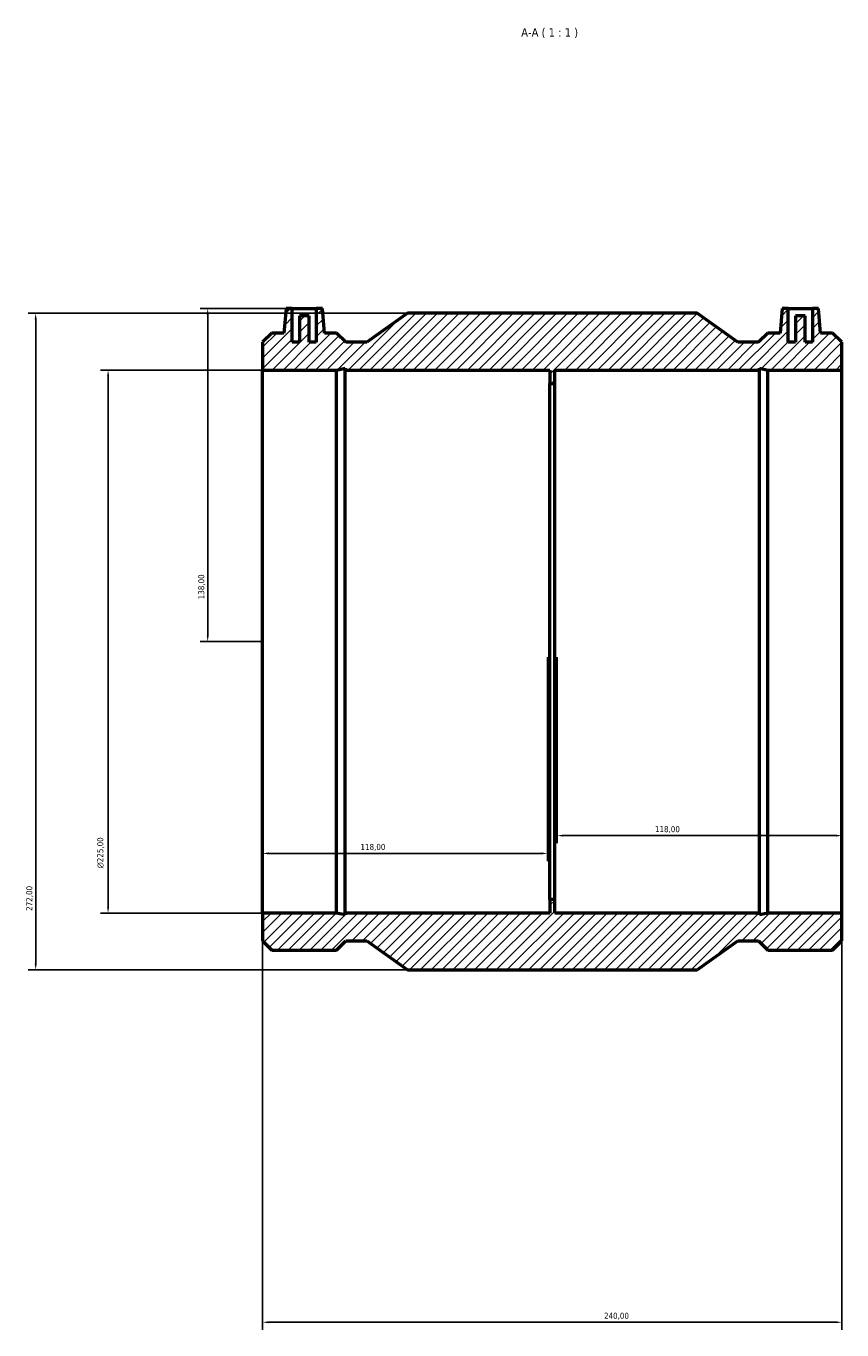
# Model space of a CAD drawing. Header units: millimetres. Extents: x -217 to 1310, y -269 to 1891.
# Tile 5 of 6: x 233 to 571, y 1351 to 1891. Entities that reach past the tile are written whole.
import ezdxf

# ---------------------------------------------------------------- set-up
doc = ezdxf.new("R2010")
doc.units = ezdxf.units.MM
for name, color, linetype, lineweight in [('Dimension (ISO)', 7, 'Continuous', 25), ('Hatch (ISO)', 7, 'Continuous', 18), ('Symbol (ISO)', 7, 'Continuous', 25), ('Visible (ISO)', 7, 'Continuous', 50)]:
    doc.layers.add(name, color=color, linetype=linetype, lineweight=lineweight)
doc.styles.add('Label Text (ISO)', font='tahoma.ttf')
doc.styles.add('Note Text (ISO)', font='tahoma.ttf')
doc.dimstyles.new('Default (ISO)', dxfattribs={"dimtxt": 2.5, "dimasz": 2.5, "dimexe": 3.175, "dimexo": 0, "dimgap": 0.762, "dimtad": 1, "dimrnd": 1e-08, "dimzin": 0, "dimtxsty": 'Note Text (ISO)', "dimcen": 0.09, "dimdle": 10, "dimclrd": 256, "dimclre": 256, "dimclrt": 232, "dimazin": 0, "dimtfac": 1.40208, "dimtmove": 0, "dimatfit": 3, "dimfxl": 1, "dimtolj": 1, "dimtzin": 0, "dimlwd": -1, "dimlwe": -1, "dimarcsym": 0})

# ---------------------------------------------------------------- blocks, each defined once
blk = doc.blocks.new('*D7')
at = {"layer": 'Defpoints', "color": 0, "transparency": 16777216}
for p in [(330.53, 1523.93), (570.53, 1523.93), (570.53, 1354.43)]:
    blk.add_point(p, dxfattribs=at)
at = {"layer": 'Dimension (ISO)', "transparency": 16777216}
for p, q in [((330.53, 1523.93), (330.53, 1351.25)), ((570.53, 1523.93), (570.53, 1351.25)), ((333.03, 1354.43), (568.03, 1354.43))]:
    blk.add_line(p, q, dxfattribs=at)
for points in [[(333.03, 1354.84), (333.03, 1354.01), (330.53, 1354.43)], [(568.03, 1354.84), (568.03, 1354.01), (570.53, 1354.43)]]:
    blk.add_solid(points, dxfattribs=at)
at = {"layer": 'Dimension (ISO)', "color": 232, "true_color": 0xca0064, "transparency": 16777216, "insert": (471.98, 1358.36), "char_height": 2.5, "attachment_point": 1, "style": 'Note Text (ISO)'}
blk.add_mtext('\\A1;240,00', dxfattribs=at)
blk = doc.blocks.new('*D8')
at = {"layer": 'Defpoints', "color": 0, "transparency": 16777216}
for p in [(570.53, 1636.43), (452.53, 1629.93), (452.53, 1556.03)]:
    blk.add_point(p, dxfattribs=at)
at = {"layer": 'Dimension (ISO)', "transparency": 16777216}
for p, q in [((452.53, 1629.93), (452.53, 1552.86)), ((568.03, 1556.03), (455.03, 1556.03))]:
    blk.add_line(p, q, dxfattribs=at)
for points in [[(455.03, 1556.45), (455.03, 1555.61), (452.53, 1556.03)], [(568.03, 1556.45), (568.03, 1555.61), (570.53, 1556.03)]]:
    blk.add_solid(points, dxfattribs=at)
at = {"layer": 'Dimension (ISO)', "color": 232, "true_color": 0xca0064, "transparency": 16777216, "insert": (493.08, 1559.97), "char_height": 2.5, "attachment_point": 1, "style": 'Note Text (ISO)'}
blk.add_mtext('\\A1;118,00', dxfattribs=at)
blk = doc.blocks.new('*D9')
at = {"layer": 'Defpoints', "color": 0, "transparency": 16777216}
for p in [(330.53, 1636.43), (448.53, 1629.93), (330.53, 1548.66)]:
    blk.add_point(p, dxfattribs=at)
at = {"layer": 'Dimension (ISO)', "transparency": 16777216}
for p, q in [((448.53, 1629.93), (448.53, 1545.49)), ((446.03, 1548.66), (333.03, 1548.66))]:
    blk.add_line(p, q, dxfattribs=at)
for points in [[(333.03, 1549.08), (333.03, 1548.25), (330.53, 1548.66)], [(446.03, 1549.08), (446.03, 1548.25), (448.53, 1548.66)]]:
    blk.add_solid(points, dxfattribs=at)
at = {"layer": 'Dimension (ISO)', "color": 232, "true_color": 0xca0064, "transparency": 16777216, "insert": (371.08, 1552.6), "char_height": 2.5, "attachment_point": 1, "style": 'Note Text (ISO)'}
blk.add_mtext('\\A1;118,00', dxfattribs=at)
blk = doc.blocks.new('*D10')
at = {"layer": 'Defpoints', "color": 0, "transparency": 16777216}
for p in [(342.79, 1774.43), (307.79, 1636.43), (330.53, 1636.43)]:
    blk.add_point(p, dxfattribs=at)
at = {"layer": 'Dimension (ISO)', "transparency": 16777216}
for p, q in [((342.79, 1774.43), (304.61, 1774.43)), ((307.79, 1771.93), (307.79, 1638.93)), ((330.53, 1636.43), (304.61, 1636.43))]:
    blk.add_line(p, q, dxfattribs=at)
for points in [[(307.37, 1771.93), (308.2, 1771.93), (307.79, 1774.43)], [(307.37, 1638.93), (308.2, 1638.93), (307.79, 1636.43)]]:
    blk.add_solid(points, dxfattribs=at)
at = {"layer": 'Dimension (ISO)', "color": 232, "true_color": 0xca0064, "transparency": 16777216, "insert": (303.85, 1653.97), "char_height": 2.5, "attachment_point": 1, "rotation": 90, "style": 'Note Text (ISO)'}
blk.add_mtext('\\A1;138,00', dxfattribs=at)
blk = doc.blocks.new('*D11')
at = {"layer": 'Defpoints', "color": 0, "transparency": 16777216}
for p in [(390.53, 1772.43), (236.53, 1500.43), (390.53, 1500.43)]:
    blk.add_point(p, dxfattribs=at)
at = {"layer": 'Dimension (ISO)', "transparency": 16777216}
for p, q in [((390.53, 1772.43), (233.36, 1772.43)), ((236.53, 1769.93), (236.53, 1502.93)), ((390.53, 1500.43), (233.36, 1500.43))]:
    blk.add_line(p, q, dxfattribs=at)
for points in [[(236.11, 1769.93), (236.95, 1769.93), (236.53, 1772.43)], [(236.11, 1502.93), (236.95, 1502.93), (236.53, 1500.43)]]:
    blk.add_solid(points, dxfattribs=at)
at = {"layer": 'Dimension (ISO)', "color": 232, "true_color": 0xca0064, "transparency": 16777216, "insert": (232.6, 1524.88), "char_height": 2.5, "attachment_point": 1, "rotation": 90, "style": 'Note Text (ISO)'}
blk.add_mtext('\\A1;272,00', dxfattribs=at)
blk = doc.blocks.new('*D12')
at = {"layer": 'Defpoints', "color": 0, "transparency": 16777216}
for p in [(330.53, 1748.93), (266.53, 1523.93), (330.53, 1523.93)]:
    blk.add_point(p, dxfattribs=at)
at = {"layer": 'Dimension (ISO)', "transparency": 16777216}
for p, q in [((330.53, 1748.93), (263.36, 1748.93)), ((266.53, 1746.43), (266.53, 1526.43)), ((330.53, 1523.93), (263.36, 1523.93))]:
    blk.add_line(p, q, dxfattribs=at)
for points in [[(266.11, 1746.43), (266.95, 1746.43), (266.53, 1748.93)], [(266.11, 1526.43), (266.95, 1526.43), (266.53, 1523.93)]]:
    blk.add_solid(points, dxfattribs=at)
at = {"layer": 'Dimension (ISO)', "color": 232, "true_color": 0xca0064, "transparency": 16777216, "insert": (262.01, 1542.43), "char_height": 2.5, "attachment_point": 1, "rotation": 90, "style": 'Note Text (ISO)'}
blk.add_mtext('\\A1;\\fAIGDT|b0|i0;\\H2.5000;\\ln\\fTahoma|b0|i0;\\H2.5000;225,00', dxfattribs=at)

msp = doc.modelspace()

# ---------------------------------------------------------------- hatches: boundary and pattern name
at = {"layer": 'Hatch (ISO)'}
h = msp.add_hatch(dxfattribs=at)
h.set_pattern_fill('ANSI31', color=256, scale=25.4, style=0)
h.set_pattern_definition([(45, (0, 0), (-2.245064, 2.245064), [])])
h.paths.add_polyline_path([(330.531, 1760.432), (330.531, 1748.927), (361.206, 1748.927), (364.732, 1749.677), (364.732, 1748.927), (449.531, 1748.927), (449.531, 1743.302), (451.531, 1743.302), (451.531, 1748.927), (536.33, 1748.927), (536.33, 1749.677), (539.856, 1748.927), (570.531, 1748.927), (570.531, 1760.432), (566.696, 1764.267), (561.665, 1764.267), (560.776, 1774.427), (558.276, 1774.427), (558.276, 1760.427), (555.276, 1760.427), (555.276, 1771.427), (551.276, 1771.427), (551.276, 1760.427), (548.276, 1760.427), (548.276, 1774.427), (545.776, 1774.427), (544.887, 1764.267), (539.856, 1764.267), (536.021, 1760.432), (527.394, 1760.432), (510.531, 1772.427), (390.531, 1772.427), (373.669, 1760.432), (365.041, 1760.432), (361.206, 1764.267), (356.175, 1764.267), (355.286, 1774.427), (352.786, 1774.427), (352.786, 1760.427), (349.786, 1760.427), (349.786, 1771.427), (345.786, 1771.427), (345.786, 1760.427), (342.786, 1760.427), (342.786, 1774.427), (340.286, 1774.427), (339.397, 1764.267), (334.366, 1764.267)])
h.paths.add_polyline_path([(330.531, 1523.927), (330.531, 1512.423), (334.366, 1508.587), (361.206, 1508.587), (365.041, 1512.423), (373.669, 1512.423), (390.531, 1500.427), (510.531, 1500.427), (527.394, 1512.423), (536.021, 1512.423), (539.856, 1508.587), (566.696, 1508.587), (570.531, 1512.423), (570.531, 1523.927), (539.856, 1523.927), (536.33, 1523.178), (536.33, 1523.927), (451.531, 1523.927), (451.531, 1529.552), (449.531, 1529.552), (449.531, 1523.927), (364.732, 1523.927), (364.732, 1523.178), (361.206, 1523.927)])

# ---------------------------------------------------------------- linework, layer by layer
at = {"layer": 'Visible (ISO)'}
for p, q in [((340.286, 1774.427), (339.397, 1764.267)), ((342.786, 1774.427), (340.286, 1774.427)), ((342.786, 1760.427), (342.786, 1774.427)), ((342.786, 1774.427), (352.786, 1774.427)), ((355.286, 1774.427), (352.786, 1774.427)), ((352.786, 1774.427), (352.786, 1760.427)), ((356.175, 1764.267), (355.286, 1774.427)), ((390.531, 1772.427), (373.669, 1760.432)), ((510.531, 1772.427), (390.531, 1772.427)), ((527.394, 1760.432), (510.531, 1772.427)), ((545.776, 1774.427), (544.887, 1764.267)), ((548.276, 1774.427), (545.776, 1774.427)), ((548.276, 1760.427), (548.276, 1774.427)), ((548.276, 1774.427), (558.276, 1774.427)), ((560.776, 1774.427), (558.276, 1774.427)), ((558.276, 1774.427), (558.276, 1760.427)), ((561.665, 1764.267), (560.776, 1774.427)), ((349.786, 1771.427), (345.786, 1771.427)), ((345.786, 1771.427), (345.786, 1760.427)), ((349.786, 1760.427), (349.786, 1771.427)), ((555.276, 1771.427), (551.276, 1771.427)), ((551.276, 1771.427), (551.276, 1760.427)), ((555.276, 1760.427), (555.276, 1771.427)), ((334.366, 1764.267), (330.531, 1760.432)), ((339.397, 1764.267), (334.366, 1764.267)), ((361.206, 1764.267), (356.175, 1764.267)), ((365.041, 1760.432), (361.206, 1764.267)), ((539.856, 1764.267), (536.021, 1760.432)), ((544.887, 1764.267), (539.856, 1764.267)), ((566.696, 1764.267), (561.665, 1764.267)), ((570.531, 1760.432), (566.696, 1764.267)), ((330.531, 1760.432), (330.531, 1748.927)), ((345.786, 1760.427), (342.786, 1760.427)), ((352.786, 1760.427), (349.786, 1760.427)), ((373.669, 1760.432), (365.041, 1760.432)), ((536.021, 1760.432), (527.394, 1760.432)), ((551.276, 1760.427), (548.276, 1760.427)), ((558.276, 1760.427), (555.276, 1760.427)), ((570.531, 1748.927), (570.531, 1760.432)), ((330.531, 1748.927), (361.206, 1748.927)), ((330.531, 1523.927), (330.531, 1748.927)), ((361.206, 1748.927), (364.732, 1749.677)), ((361.206, 1523.927), (361.206, 1748.927)), ((364.732, 1749.677), (364.732, 1748.927)), ((364.732, 1748.927), (449.531, 1748.927)), ((364.732, 1523.927), (364.732, 1748.927)), ((449.531, 1748.927), (449.531, 1743.302)), ((451.531, 1743.302), (451.531, 1748.927)), ((451.531, 1748.927), (536.33, 1748.927)), ((536.33, 1748.927), (536.33, 1749.677)), ((536.33, 1749.677), (539.856, 1748.927)), ((536.33, 1523.927), (536.33, 1748.927)), ((539.856, 1748.927), (570.531, 1748.927)), ((539.856, 1523.927), (539.856, 1748.927)), ((570.531, 1523.927), (570.531, 1748.927)), ((449.531, 1743.302), (451.531, 1743.302)), ((449.531, 1529.552), (449.531, 1743.302)), ((451.531, 1529.552), (451.531, 1743.302)), ((451.531, 1529.552), (449.531, 1529.552)), ((449.531, 1529.552), (449.531, 1523.927)), ((451.531, 1523.927), (451.531, 1529.552)), ((330.531, 1523.927), (330.531, 1512.423)), ((361.206, 1523.927), (330.531, 1523.927)), ((364.732, 1523.178), (361.206, 1523.927)), ((449.531, 1523.927), (364.732, 1523.927)), ((364.732, 1523.927), (364.732, 1523.178)), ((536.33, 1523.927), (451.531, 1523.927)), ((539.856, 1523.927), (536.33, 1523.178)), ((536.33, 1523.178), (536.33, 1523.927)), ((570.531, 1523.927), (539.856, 1523.927)), ((570.531, 1512.423), (570.531, 1523.927)), ((330.531, 1512.423), (334.366, 1508.587)), ((334.366, 1508.587), (361.206, 1508.587)), ((361.206, 1508.587), (365.041, 1512.423)), ((365.041, 1512.423), (373.669, 1512.423)), ((373.669, 1512.423), (390.531, 1500.427)), ((510.531, 1500.427), (527.394, 1512.423)), ((527.394, 1512.423), (536.021, 1512.423)), ((536.021, 1512.423), (539.856, 1508.587)), ((539.856, 1508.587), (566.696, 1508.587)), ((566.696, 1508.587), (570.531, 1512.423)), ((390.531, 1500.427), (510.531, 1500.427))]:
    msp.add_line(p, q, dxfattribs=at)

# ---------------------------------------------------------------- texts
at = {"layer": 'Symbol (ISO)', "insert": (437.669, 1886.427), "char_height": 3.5, "attachment_point": 7, "style": 'Label Text (ISO)'}
msp.add_mtext('A-A ( 1 : 1 )', dxfattribs=at)

# ---------------------------------------------------------------- dimensions: what is measured, and where the dimension line sits
at = {"layer": 'Dimension (ISO)'}
for base, p1, p2, angle, override, picture, middle in [((236.531, 1500.427), (390.531, 1772.427), (390.531, 1500.427), 90, {"dimdec": 2, "dimtp": 0, "dimtm": 0, "dimtdec": 2, "dimtofl": 0, "dimatfit": 1}, '*D11', (236.531, 1529.927)), ((307.786, 1636.427), (342.786, 1774.427), (330.531, 1636.427), 90, {"dimdec": 2, "dimtp": 0, "dimtm": 0, "dimtdec": 2, "dimtofl": 0, "dimatfit": 1}, '*D10', (307.786, 1658.927)), ((330.531, 1548.663), (448.531, 1629.927), (330.531, 1636.427), 180, {"dimdec": 2, "dimse2": 1, "dimtp": 0, "dimtm": 0, "dimtdec": 2, "dimtofl": 0, "dimatfit": 1}, '*D9', (376.031, 1548.663)), ((452.531, 1556.032), (570.531, 1636.427), (452.531, 1629.927), 180, {"dimdec": 2, "dimse1": 1, "dimtp": 0, "dimtm": 0, "dimtdec": 2, "dimtofl": 0, "dimatfit": 1}, '*D8', (498.031, 1556.032)), ((570.531, 1354.427), (330.531, 1523.927), (570.531, 1523.927), 180, {"dimdec": 2, "dimtp": 0, "dimtm": 0, "dimtdec": 2, "dimtofl": 0, "dimatfit": 1}, '*D7', (477.031, 1354.427))]:
    dim = msp.add_linear_dim(base=base, p1=p1, p2=p2, angle=angle, dimstyle='Default (ISO)', override=override, dxfattribs=at)
    dim.commit()
    dim.dimension.update_dxf_attribs({"geometry": picture, "text_midpoint": middle, "dimtype": 160})
dim = msp.add_linear_dim(base=(266.531, 1523.927), p1=(330.531, 1748.927), p2=(330.531, 1523.927), angle=90, text='\\fAIGDT|b0|i0;\\H2.5000;\\ln\\fTahoma|b0|i0;\\H2.5000;<>', dimstyle='Default (ISO)', override={"dimdec": 2, "dimtp": 0, "dimtm": 0, "dimtdec": 2, "dimtofl": 0, "dimatfit": 1}, dxfattribs=at)
dim.commit()
dim.dimension.update_dxf_attribs({"geometry": '*D12', "text_midpoint": (266.531, 1548.927), "dimtype": 160})

doc.saveas('drawing.dxf')
